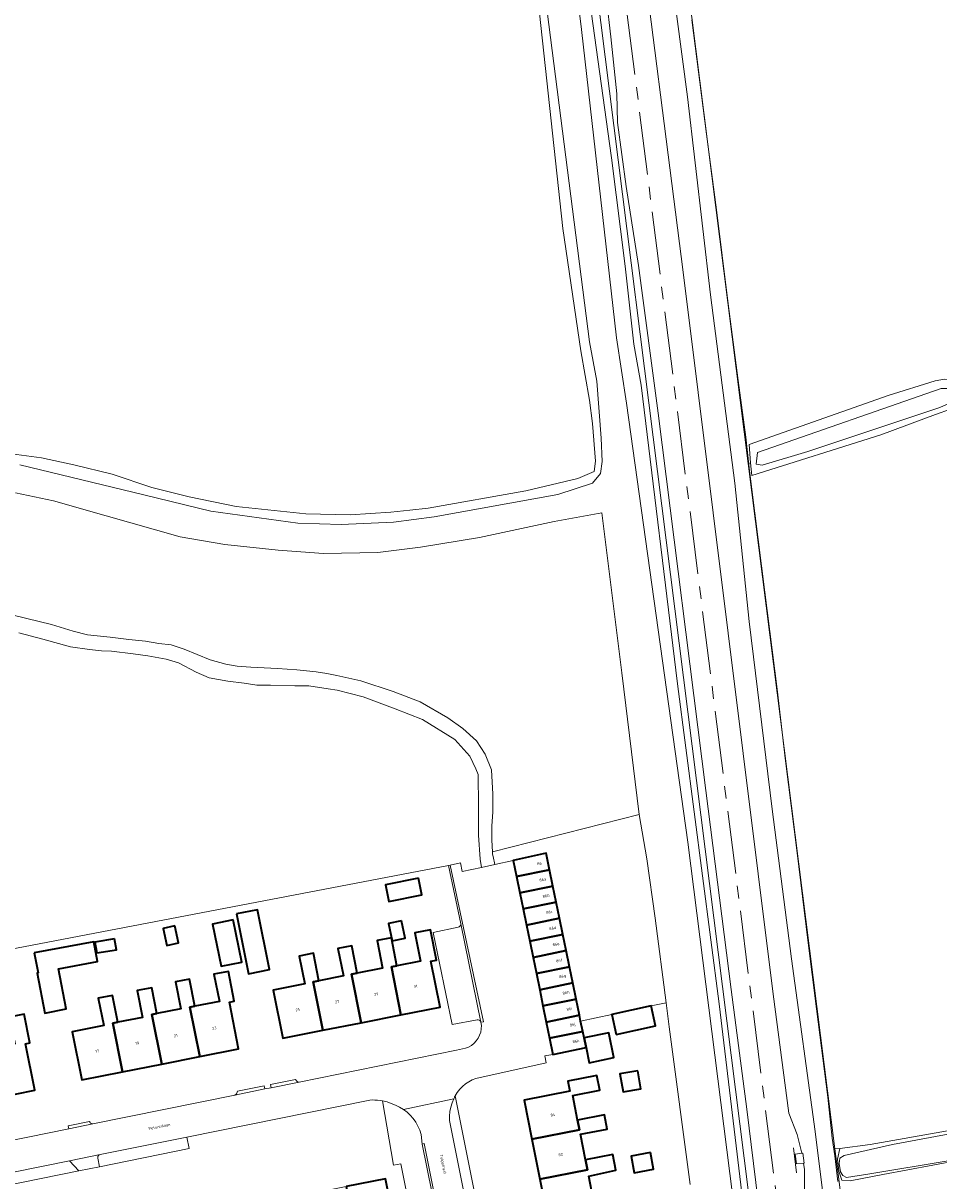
# Model space of a CAD drawing. Header units: metres. Extents: x 229229 to 231729, y 593167 to 595667.
# Tile 124 of 256: x 230257 to 230402, y 595183 to 595367. Entities that reach past the tile are written whole.
import ezdxf
from ezdxf.enums import TextEntityAlignment as Align

# ---------------------------------------------------------------- set-up
doc = ezdxf.new("R2010")
doc.units = ezdxf.units.M
doc.linetypes.add('AM-AS', pattern=[16, 10, -2, 2, -2])
for name, color, linetype, lineweight in [('B-WE-AM-AS_SPOOR-G', 10, 'AM-AS', 18), ('B-WE-GR-GRAS-GV', 60, 'Continuous', 13), ('B-WE-GR-GROENVOORZIENING-GV', 80, 'Continuous', 18), ('B-WE-IE-TERREINAFSCHEIDING_KUNSTMATIG_HEKWERK-G', 20, 'IE-TERREINAFSCHEIDING-KUNSTMATIG', 18), ('B-WE-OG-BEBOUWING-GV', 7, 'Continuous', 35), ('B-WE-OG-BEBOUWING-T18', 10, 'Continuous', 18), ('B-WE-OG-BEBOUWING_SCHUUR-GV', 7, 'Continuous', 35), ('B-WE-OG-TERREIN_ERF-GV', 7, 'Continuous', 18), ('B-WE-OG-TOPOGRAFIE-T18', 10, 'Continuous', 18), ('B-WE-OG-WATER-GV', 130, 'Continuous', 18), ('B-WE-OG-WATER_GREPPEL-GV', 160, 'Continuous', 18), ('B-WE-OG-WATER_SLOOT-GV', 120, 'Continuous', 18), ('B-WE-VH-VERHARDING_GESLOTEN-GV', 252, 'Continuous', 18), ('B-WE-VH-VERHARDING_HALFVERHARDING-GV', 252, 'Continuous', 18), ('B-WE-VH-VERHARDING_OPEN-GV', 252, 'Continuous', 18)]:
    doc.layers.add(name, color=color, linetype=linetype, lineweight=lineweight)
doc.styles.add('NLCS-ISO-M250-T18', font='NLCS-ISO.ttf', dxfattribs={"height": 0.45})
doc.linetypes.add('IE-TERREINAFSCHEIDING-KUNSTMATIG', pattern='A,4,[82,NLCS.SHX,S=0.75,R=90,X=0,Y=0],4,-2', length=10)

msp = doc.modelspace()

# ---------------------------------------------------------------- linework, layer by layer
at = {"layer": 'B-WE-AM-AS_SPOOR-G'}
msp.add_lwpolyline([(230420.875, 594829.939), (230411.343, 594905.317), (230393.191, 595049.819), (230380.114, 595152.843), (230344.046, 595438.588), (230318.338, 595641.443), (230315.047, 595666.818)], dxfattribs=at)
at = {"layer": 'B-WE-GR-GRAS-GV'}
for points in [[(230318.95, 595666.818), (230328.43, 595593.515), (230338.47, 595512.356), (230350.009, 595422.294), (230353.957, 595388.805), (230361.749, 595327.778), (230376.038, 595213.021), (230378.564, 595194.105), (230379.882, 595190.699), (230380.611, 595187.73)], [(230403.045, 595033.456), (230399.151, 595065.271), (230397.312, 595077.032), (230393.529, 595105.507), (230389.795, 595134.517), (230382.717, 595191.222), (230378.99, 595218.632), (230375.916, 595242.431), (230372.236, 595272.262), (230369.952, 595294.234), (230366.074, 595324.197), (230362.435, 595355.687), (230358.017, 595388.838), (230356.745, 595399.015), (230355.496, 595409.014), (230352.537, 595432.697), (230345.116, 595489.899), (230339.144, 595538.274), (230333.567, 595579.902), (230322.618, 595666.818)], [(230436.582, 595424.962), (230386.659, 595500.033), (230374.523, 595517.825), (230343.932, 595561.715), (230338.118, 595571.644), (230337.815, 595573.729), (230337.752, 595574.448), (230337.221, 595574.809), (230337.283, 595574.331), (230348.273, 595485.931), (230358.026, 595408.783), (230359.271, 595398.933), (230372.105, 595297.409), (230372.476, 595297.511), (230372.243, 595300.383), (230394.33, 595308.208), (230401.802, 595310.544), (230403.314, 595310.795)], [(230334.879, 595476.714), (230412.84, 594859.061)], [(230374.385, 595174.477), (230371.881, 595194.737), (230369.398, 595213.745), (230365.339, 595245.39), (230357.777, 595305.361), (230354.664, 595328.853), (230352.681, 595341.438), (230351.286, 595351.588), (230351.195, 595356.149), (230350.251, 595365.188), (230348.162, 595383.07)], [(230254.975, 595298.935), (230259.722, 595298.272), (230264.887, 595297.178), (230270.979, 595295.676), (230277.262, 595293.562), (230283.184, 595292.102), (230290.684, 595290.551), (230301.745, 595289.363), (230308.819, 595289.215), (230315.263, 595289.621), (230318.313, 595289.942), (230321.208, 595290.269), (230336.729, 595293.062), (230344.999, 595295.008), (230347.607, 595296.13), (230347.801, 595297.754), (230347.306, 595303.725), (230346.853, 595307.452), (230345.494, 595315.299), (230342.634, 595334.742), (230338.443, 595373.426)], [(230404.25, 595306.006), (230401.881, 595305.186), (230393.198, 595301.935), (230372.639, 595295.494), (230372.476, 595297.511), (230372.105, 595297.409), (230385.878, 595188.457), (230386.648, 595188.491), (230391.49, 595189.152), (230403.759, 595191.299)], [(230380.611, 595187.73), (230380.794, 595187.752), (230380.983, 595186.182), (230380.879, 595186.17), (230381.019, 595185.156), (230381.083, 595176.426), (230382.819, 595161.224), (230389.533, 595107.482), (230392.515, 595086.186), (230405.828, 594979.15)]]:
    msp.add_lwpolyline(points, dxfattribs=at)
at = {"layer": 'B-WE-GR-GROENVOORZIENING-GV'}
for points in [[(230253.254, 595273.754), (230261.302, 595271.801), (230264.761, 595270.716), (230267.033, 595270.174), (230270.662, 595269.801), (230273.624, 595269.412), (230276.248, 595269.156), (230278.381, 595268.772), (230280.354, 595268.582), (230282.393, 595267.857), (230284.466, 595266.996), (230286.544, 595266.152), (230289.04, 595265.494), (230290.842, 595265.172), (230293.03, 595264.984), (230297.241, 595264.798), (230300.324, 595264.61), (230303.394, 595264.287), (230305.077, 595264.005), (230306.666, 595263.695), (230310.484, 595262.847), (230315.645, 595261.121), (230319.928, 595259.513), (230324.32, 595256.963), (230326.708, 595255.28), (230328.903, 595253.304), (230330.266, 595251.194), (230331.277, 595248.687), (230331.506, 595244.841), (230331.462, 595241.963), (230331.308, 595239.777), (230331.35, 595237.488), (230331.415, 595235.68), (230354.738, 595241.577), (230351.999, 595264.098), (230348.821, 595289.533), (230341.221, 595288.185), (230329.351, 595285.632), (230319.972, 595284.064), (230313.214, 595283.214), (230304.535, 595283.09), (230297.359, 595283.622), (230288.89, 595284.481), (230281.759, 595285.728), (230270.017, 595289.04), (230261.635, 595291.424), (230255.6, 595292.738)], [(230226.333, 595214.716), (230324.43, 595233.506), (230324.725, 595233.559), (230326.328, 595233.888), (230326.629, 595232.511), (230329.704, 595233.183), (230329.485, 595234.491), (230329.213, 595238.298), (230329.191, 595242.376), (230329.187, 595244.562), (230329.126, 595246.376), (230329.126, 595247.968), (230328.799, 595248.862), (230327.838, 595250.846), (230325.416, 595253.485), (230320.31, 595256.666), (230315.956, 595258.366), (230310.866, 595260.319), (230306.742, 595261.348), (230305.285, 595261.565), (230302.236, 595262.054), (230300.001, 595262.054), (230296.107, 595262.136), (230293.979, 595262.122), (230291.951, 595262.456), (230289.325, 595262.775), (230286.36, 595263.32), (230284.326, 595264.229), (230281.498, 595265.709), (230279.556, 595266.278), (230276.656, 595266.822), (230274.289, 595267.142), (230270.868, 595267.551), (230269.252, 595267.615), (230267.372, 595267.836), (230264.354, 595268.243), (230259.912, 595269.465), (230256.14, 595270.447)], [(230405.41, 595186.565), (230393.471, 595184.363), (230388.299, 595183.372), (230386.979, 595183.482), (230386.483, 595184.913), (230386.263, 595186.785), (230386.648, 595188.491), (230385.878, 595188.457), (230386.54, 595183.223), (230395.974, 595107.04), (230399.656, 595077.306), (230406.695, 595020.47)]]:
    msp.add_lwpolyline(points, dxfattribs=at)
for points in [[(230344.191, 595214.813), (230344.719, 595212.245), (230345.247, 595209.677), (230345.438, 595208.751), (230350.393, 595209.814), (230356.662, 595211.159), (230359.048, 595211.671), (230357.313, 595225.103), (230355.97, 595234.566), (230354.738, 595241.577), (230331.415, 595235.68), (230331.429, 595235.299), (230331.548, 595234.897), (230331.814, 595233.644), (230334.705, 595234.276), (230339.952, 595235.423), (230340.494, 595232.79), (230341.022, 595230.222), (230341.55, 595227.654), (230342.078, 595225.086), (230342.606, 595222.518), (230343.135, 595219.949), (230343.663, 595217.381)], [(230320.272, 595189.211), (230320.079, 595190.714), (230319.866, 595191.394), (230319.585, 595192.049), (230319.238, 595192.673), (230318.83, 595193.257), (230318.365, 595193.797), (230317.846, 595194.287), (230317.281, 595194.721), (230316.656, 595195.077), (230316.009, 595195.392), (230315.342, 595195.663), (230314.659, 595195.89), (230313.963, 595196.071), (230315.709, 595185.842), (230316.846, 595186.071), (230320.27, 595169.078), (230324.15, 595169.855)]]:
    msp.add_lwpolyline(points, close=True, dxfattribs=at)
at = {"layer": 'B-WE-IE-TERREINAFSCHEIDING_KUNSTMATIG_HEKWERK-G'}
for points in [[(230386.339, 595183.256), (230385.882, 595187.34), (230385.432, 595190.116), (230384.748, 595196.663), (230382.966, 595210.672), (230381.573, 595221.598), (230379.846, 595235.493), (230378.027, 595250.1), (230376.679, 595261.503), (230374.744, 595276.938), (230373.146, 595289.508), (230372.248, 595296.692), (230371.71, 595301.561), (230370.509, 595310.592), (230368.905, 595322.762), (230367.03, 595337.712), (230365.466, 595349.732), (230363.131, 595367.933)], [(230379.76, 595184.64), (230379.296, 595188.618)]]:
    msp.add_lwpolyline(points, dxfattribs=at)
at = {"layer": 'B-WE-OG-BEBOUWING-GV'}
for points in [[(230335.233, 595231.708), (230340.494, 595232.79), (230339.952, 595235.423), (230334.705, 595234.276)], [(230319.686, 595231.475), (230314.42, 595230.433), (230314.945, 595227.777), (230320.211, 595228.819)], [(230335.233, 595231.708), (230335.761, 595229.14), (230341.022, 595230.222), (230340.494, 595232.79)], [(230336.289, 595226.572), (230341.55, 595227.654), (230341.022, 595230.222), (230335.761, 595229.14)], [(230336.818, 595224.004), (230342.078, 595225.086), (230341.55, 595227.654), (230336.289, 595226.572)], [(230290.745, 595225.779), (230292.646, 595216.274), (230295.964, 595216.938), (230294.064, 595226.442)], [(230290.21, 595224.832), (230286.928, 595224.171), (230288.275, 595217.481), (230291.557, 595218.141)], [(230316.939, 595224.669), (230314.908, 595224.236), (230315.49, 595221.502), (230317.522, 595221.935)], [(230342.606, 595222.518), (230342.078, 595225.086), (230336.818, 595224.004), (230337.346, 595221.436)], [(230280.915, 595223.884), (230279.064, 595223.469), (230279.673, 595220.752), (230281.524, 595221.167)], [(230316.866, 595209.739), (230323.084, 595210.966), (230321.641, 595218.274), (230322.527, 595218.449), (230321.575, 595223.272), (230319.082, 595222.78), (230319.97, 595218.283), (230316.242, 595217.547), (230315.359, 595217.373)], [(230337.346, 595221.436), (230337.874, 595218.868), (230343.135, 595219.949), (230342.606, 595222.518)], [(230258.584, 595219.576), (230259.185, 595216.395), (230259.048, 595216.369), (230260.246, 595210.031), (230263.629, 595210.671), (230262.418, 595217.075), (230268.612, 595218.247), (230268.023, 595221.36)], [(230271.344, 595221.807), (230268.212, 595221.283), (230268.498, 595219.573), (230271.63, 595220.097)], [(230303.809, 595215.16), (230302.926, 595214.986), (230304.446, 595207.287), (230310.557, 595208.493), (230309.037, 595216.192), (230309.92, 595216.367), (230309.058, 595220.73), (230306.853, 595220.295), (230307.715, 595215.932)], [(230316.242, 595217.547), (230315.361, 595222.006), (230313.073, 595221.554), (230313.94, 595217.161), (230309.92, 595216.367), (230309.037, 595216.192), (230310.557, 595208.493), (230316.866, 595209.739), (230315.359, 595217.373)], [(230304.446, 595207.287), (230302.926, 595214.986), (230303.809, 595215.16), (230302.947, 595219.523), (230300.707, 595219.081), (230301.581, 595214.652), (230296.564, 595213.661), (230298.071, 595206.028)], [(230343.663, 595217.381), (230343.135, 595219.949), (230337.874, 595218.868), (230338.402, 595216.299)], [(230284.872, 595203.113), (230291.065, 595204.336), (230289.596, 595211.772), (230290.38, 595211.926), (230289.447, 595216.651), (230287.146, 595216.197), (230287.999, 595211.876), (230284.109, 595211.108), (230283.324, 595210.953)], [(230338.402, 595216.299), (230338.93, 595213.731), (230344.191, 595214.813), (230343.663, 595217.381)], [(230278.064, 595209.941), (230277.279, 595209.786), (230278.833, 595201.92), (230284.872, 595203.113), (230283.324, 595210.953), (230284.109, 595211.108), (230283.256, 595215.423), (230281.024, 595214.982), (230281.871, 595210.693)], [(230344.719, 595212.245), (230344.191, 595214.813), (230338.93, 595213.731), (230339.458, 595211.163)], [(230278.833, 595201.92), (230277.279, 595209.786), (230278.064, 595209.941), (230277.251, 595214.06), (230274.941, 595213.604), (230275.784, 595209.338), (230271.872, 595208.565), (230271.087, 595208.41), (230272.612, 595200.691)], [(230272.612, 595200.691), (230271.087, 595208.41), (230271.872, 595208.565), (230271.029, 595212.831), (230268.757, 595212.382), (230269.613, 595208.05), (230264.608, 595207.061), (230266.119, 595199.409)], [(230339.987, 595208.595), (230345.247, 595209.677), (230344.719, 595212.245), (230339.458, 595211.163)], [(230351.074, 595206.642), (230357.343, 595207.988), (230356.662, 595211.159), (230350.393, 595209.814)], [(230252.335, 595196.475), (230258.657, 595197.756), (230257.164, 595205.125), (230257.887, 595205.271), (230256.955, 595209.869), (230254.609, 595209.393), (230255.476, 595205.117), (230251.56, 595204.324), (230250.776, 595204.165)], [(230340.515, 595206.027), (230345.776, 595207.109), (230345.438, 595208.751), (230345.247, 595209.677), (230339.987, 595208.595)], [(230345.776, 595207.109), (230340.515, 595206.027), (230341.043, 595203.459), (230346.304, 595204.541), (230345.99, 595206.067)], [(230346.304, 595204.541), (230346.8, 595202.13), (230350.737, 595202.94), (230349.927, 595206.877), (230345.99, 595206.067)], [(230337.71, 595189.958), (230345.266, 595191.439), (230344.958, 595193.009), (230344.187, 595196.941), (230348.493, 595197.785), (230348.039, 595200.097), (230343.401, 595199.188), (230343.708, 595197.621), (230336.485, 595196.205)], [(230354.52, 595200.858), (230351.698, 595200.361), (230352.205, 595197.483), (230355.027, 595197.98)], [(230344.958, 595193.009), (230345.266, 595191.439), (230337.71, 595189.958), (230338.952, 595183.623), (230346.52, 595185.107), (230346.212, 595186.677), (230345.414, 595190.75), (230349.663, 595191.583), (230349.22, 595193.845)], [(230346.212, 595186.677), (230346.52, 595185.107), (230338.952, 595183.623), (230340.162, 595177.446), (230347.75, 595178.933), (230347.442, 595180.503), (230346.725, 595184.112), (230351.043, 595185.061), (230350.56, 595187.529)], [(230308.159, 595182.433), (230309.661, 595174.856), (230310.426, 595175.008), (230314.564, 595175.828), (230315.472, 595171.249), (230317.587, 595171.669), (230316.644, 595176.419), (230315.88, 595176.247), (230314.408, 595183.672)]]:
    msp.add_lwpolyline(points, close=True, dxfattribs=at)
at = {"layer": 'B-WE-OG-BEBOUWING_SCHUUR-GV'}
msp.add_lwpolyline([(230356.529, 595187.871), (230353.453, 595187.281), (230353.964, 595184.617), (230357.04, 595185.206)], close=True, dxfattribs=at)
at = {"layer": 'B-WE-OG-TERREIN_ERF-GV'}
for points in [[(230227.748, 595184.265), (230264.082, 595191.635), (230263.983, 595192.125), (230267.332, 595192.804), (230267.448, 595192.608), (230267.515, 595192.529), (230267.598, 595192.467), (230267.693, 595192.425), (230267.794, 595192.405), (230267.898, 595192.409), (230290.451, 595196.984), (230290.533, 595197.014), (230290.607, 595197.059), (230290.672, 595197.118), (230290.724, 595197.188), (230290.762, 595197.266), (230290.9, 595197.585), (230295.151, 595198.447), (230295.25, 595197.957), (230296.23, 595198.156), (230296.131, 595198.646), (230300.099, 595199.451), (230300.258, 595199.252), (230300.325, 595199.177), (230300.407, 595199.118), (230300.499, 595199.078), (230300.598, 595199.059), (230300.699, 595199.063), (230325.704, 595204.135), (230327.147, 595204.421), (230327.631, 595204.621), (230328.082, 595204.888), (230328.491, 595205.216), (230328.849, 595205.599), (230329.148, 595206.028), (230329.384, 595206.496), (230329.551, 595206.993), (230329.646, 595207.508), (230329.666, 595208.032), (230329.576, 595208.578), (230329.518, 595208.717), (230329.422, 595208.833), (230329.295, 595208.915), (230329.15, 595208.955), (230328.999, 595208.95), (230324.992, 595208.199), (230322.022, 595222.836), (230325.994, 595223.686), (230326.136, 595223.732), (230326.257, 595223.821), (230326.344, 595223.942), (230326.389, 595224.084), (230326.388, 595224.234), (230324.43, 595233.506), (230226.333, 595214.716)], [(230362.857, 595182.775), (230359.543, 595207.839), (230359.048, 595211.671), (230356.662, 595211.159), (230357.343, 595207.988), (230351.074, 595206.642), (230350.393, 595209.814), (230345.438, 595208.751), (230345.776, 595207.109), (230345.99, 595206.067), (230349.927, 595206.877), (230350.737, 595202.94), (230346.8, 595202.13), (230346.304, 595204.541), (230341.043, 595203.459), (230339.766, 595203.247), (230339.989, 595202.114), (230328.793, 595199.608), (230328.209, 595199.386), (230327.653, 595199.101), (230327.132, 595198.757), (230326.652, 595198.358), (230326.218, 595197.908), (230325.837, 595197.414), (230325.512, 595196.88), (230332.459, 595162.231)], [(230320.27, 595169.078), (230316.846, 595186.071), (230315.709, 595185.842), (230313.963, 595196.071), (230313.554, 595196.132), (230313.143, 595196.175), (230312.73, 595196.202), (230312.316, 595196.212), (230311.903, 595196.204), (230282.813, 595190.321), (230283.186, 595188.481), (230268.961, 595185.604), (230265.638, 595184.932), (230229.408, 595177.605)]]:
    msp.add_lwpolyline(points, dxfattribs=at)
for points in [[(230314.42, 595230.433), (230319.686, 595231.475), (230320.211, 595228.819), (230314.945, 595227.777)], [(230290.745, 595225.779), (230294.064, 595226.442), (230295.964, 595216.938), (230292.646, 595216.274)], [(230286.928, 595224.171), (230290.21, 595224.832), (230291.557, 595218.141), (230288.275, 595217.481)], [(230314.908, 595224.236), (230316.939, 595224.669), (230317.522, 595221.935), (230315.49, 595221.502)], [(230279.064, 595223.469), (230280.915, 595223.884), (230281.524, 595221.167), (230279.673, 595220.752)], [(230300.707, 595219.081), (230302.947, 595219.523), (230303.809, 595215.16), (230307.715, 595215.932), (230306.853, 595220.295), (230309.058, 595220.73), (230309.92, 595216.367), (230313.94, 595217.161), (230313.073, 595221.554), (230315.361, 595222.006), (230316.242, 595217.547), (230319.97, 595218.283), (230319.082, 595222.78), (230321.575, 595223.272), (230322.527, 595218.449), (230321.641, 595218.274), (230323.084, 595210.966), (230316.866, 595209.739), (230310.557, 595208.493), (230304.446, 595207.287), (230298.071, 595206.028), (230296.564, 595213.661), (230301.581, 595214.652)], [(230260.246, 595210.031), (230259.048, 595216.369), (230259.185, 595216.395), (230258.584, 595219.576), (230268.023, 595221.36), (230268.612, 595218.247), (230262.418, 595217.075), (230263.629, 595210.671)], [(230268.498, 595219.573), (230268.212, 595221.283), (230271.344, 595221.807), (230271.63, 595220.097)], [(230264.608, 595207.061), (230269.613, 595208.05), (230268.757, 595212.382), (230271.029, 595212.831), (230271.872, 595208.565), (230275.784, 595209.338), (230274.941, 595213.604), (230277.251, 595214.06), (230278.064, 595209.941), (230281.871, 595210.693), (230281.024, 595214.982), (230283.256, 595215.423), (230284.109, 595211.108), (230287.999, 595211.876), (230287.146, 595216.197), (230289.447, 595216.651), (230290.38, 595211.926), (230289.596, 595211.772), (230291.065, 595204.336), (230284.872, 595203.113), (230278.833, 595201.92), (230272.612, 595200.691), (230266.119, 595199.409)], [(230257.887, 595205.271), (230257.164, 595205.125), (230258.657, 595197.756), (230252.335, 595196.475), (230246.094, 595195.21), (230239.918, 595193.958), (230233.503, 595192.658), (230231.93, 595200.418), (230236.779, 595201.401), (230235.926, 595205.606), (230238.277, 595206.083), (230239.143, 595201.807), (230243.029, 595202.594), (230242.156, 595206.903), (230244.446, 595207.367), (230245.305, 595203.129), (230249.434, 595203.966), (230248.575, 595208.204), (230250.687, 595208.632), (230251.56, 595204.324), (230255.476, 595205.117), (230254.609, 595209.393), (230256.955, 595209.869)], [(230347.807, 595178.111), (230348.903, 595172.518), (230341.416, 595171.05), (230340.162, 595177.446), (230338.952, 595183.623), (230337.71, 595189.958), (230336.485, 595196.205), (230343.708, 595197.621), (230343.401, 595199.188), (230348.039, 595200.097), (230348.493, 595197.785), (230344.187, 595196.941), (230344.958, 595193.009), (230349.22, 595193.845), (230349.663, 595191.583), (230345.414, 595190.75), (230346.212, 595186.677), (230350.56, 595187.529), (230351.043, 595185.061), (230346.725, 595184.112), (230347.442, 595180.503), (230351.78, 595181.353), (230352.245, 595178.981)], [(230351.698, 595200.361), (230354.52, 595200.858), (230355.027, 595197.98), (230352.205, 595197.483)], [(230289.257, 595178.686), (230295.857, 595179.994), (230302.007, 595181.214), (230308.159, 595182.433), (230314.408, 595183.672), (230315.88, 595176.247), (230316.644, 595176.419), (230317.587, 595171.669), (230315.472, 595171.249), (230314.564, 595175.828), (230310.426, 595175.008), (230311.32, 595170.501), (230309.111, 595170.063), (230308.216, 595174.579), (230304.273, 595173.797), (230305.176, 595169.241), (230302.82, 595168.774), (230301.917, 595173.332), (230298.122, 595172.579), (230299.027, 595168.016), (230296.759, 595167.566), (230295.851, 595172.146), (230290.754, 595171.135)]]:
    msp.add_lwpolyline(points, close=True, dxfattribs=at)
at = {"layer": 'B-WE-OG-WATER-GV'}
for points in [[(230330.173, 595447.02), (230346.865, 595316.72), (230348.02, 595310.491), (230348.726, 595301.435), (230348.855, 595297.711), (230348.598, 595295.784), (230347.314, 595294.243), (230341.794, 595292.445), (230322.151, 595288.912), (230315.672, 595288.078), (230307.391, 595287.692), (230300.458, 595287.885), (230286.657, 595289.811), (230276.009, 595292.38), (230256.302, 595297.196)], [(230371.095, 595169.497), (230362.502, 595237.171), (230352.758, 595306.96), (230351.144, 595317.345), (230345.589, 595366.376), (230336.67, 595437.982)], [(230255.6, 595292.738), (230261.635, 595291.424), (230270.017, 595289.04), (230281.759, 595285.728), (230288.89, 595284.481), (230297.359, 595283.622), (230304.535, 595283.09), (230313.214, 595283.214), (230319.972, 595284.064), (230329.351, 595285.632), (230341.221, 595288.185), (230348.821, 595289.533), (230351.999, 595264.098), (230354.738, 595241.577), (230355.97, 595234.566), (230357.313, 595225.103), (230359.048, 595211.671), (230359.543, 595207.839), (230362.857, 595182.775)]]:
    msp.add_lwpolyline(points, dxfattribs=at)
for points in [[(230373.585, 595299.122), (230373.328, 595297.286), (230374.319, 595297.139), (230381.588, 595299.269), (230402.404, 595306.224), (230405.047, 595307.362), (230405.488, 595308.427), (230405.231, 595309.051), (230404.24, 595309.309), (230402.771, 595309.309)], [(230426.847, 595193.668), (230423.616, 595193.668), (230420.575, 595193.605), (230417.554, 595193.311), (230395.015, 595189.116), (230387.367, 595187.401), (230386.642, 595186.968), (230386.558, 595186.092), (230386.738, 595184.773), (230387.122, 595184.21), (230387.709, 595183.898), (230391.413, 595184.473), (230403.883, 595186.562), (230415.766, 595188.628), (230426.847, 595190.601)]]:
    msp.add_lwpolyline(points, close=True, dxfattribs=at)
at = {"layer": 'B-WE-OG-WATER_GREPPEL-GV'}
msp.add_lwpolyline([(230356.745, 595399.015), (230358.017, 595388.838), (230362.435, 595355.687), (230366.074, 595324.197), (230369.952, 595294.234), (230372.236, 595272.262), (230375.916, 595242.431), (230378.99, 595218.632), (230382.717, 595191.222), (230389.795, 595134.517), (230393.529, 595105.507), (230397.312, 595077.032), (230399.656, 595077.306), (230395.974, 595107.04), (230386.54, 595183.223), (230385.878, 595188.457), (230372.105, 595297.409), (230359.271, 595398.933), (230358.886, 595399.272), (230358.319, 595399.295), (230358.069, 595399.227)], close=True, dxfattribs=at)
at = {"layer": 'B-WE-OG-WATER_SLOOT-GV'}
for points in [[(230307.619, 595666.818), (230319.481, 595572.407), (230325.968, 595522.04), (230336.67, 595437.982), (230345.589, 595366.376), (230351.144, 595317.345), (230352.758, 595306.96), (230362.502, 595237.171), (230371.095, 595169.497), (230374.947, 595138.735), (230382.353, 595075.658)], [(230412.84, 594859.061), (230334.879, 595476.714), (230318.587, 595605.661), (230315.336, 595631.39), (230310.86, 595666.818)], [(230256.302, 595297.196), (230276.009, 595292.38), (230286.657, 595289.811), (230300.458, 595287.885), (230307.391, 595287.692), (230315.672, 595288.078), (230322.151, 595288.912), (230341.794, 595292.445), (230347.314, 595294.243), (230348.598, 595295.784), (230348.855, 595297.711), (230348.726, 595301.435), (230348.02, 595310.491), (230346.865, 595316.72), (230330.173, 595447.02)], [(230344.864, 595385.767), (230347.67, 595365.441), (230350.369, 595345.981), (230352.501, 595328.764), (230353.884, 595316.364), (230355.089, 595309.821), (230360.854, 595262.369), (230367.489, 595211.49), (230370.758, 595184.022), (230376.82, 595133.676), (230382.4, 595087.192), (230383.862, 595075.812), (230389.087, 595035.149), (230397.469, 594964.981), (230398.628, 594953.922), (230401.033, 594934.909), (230406.143, 594892.766)], [(230382.353, 595075.658), (230383.862, 595075.812), (230382.4, 595087.192), (230376.82, 595133.676), (230370.758, 595184.022), (230367.489, 595211.49), (230360.854, 595262.369), (230355.089, 595309.821), (230353.884, 595316.364), (230352.501, 595328.764), (230350.369, 595345.981), (230347.67, 595365.441), (230344.864, 595385.767)], [(230338.443, 595373.426), (230342.634, 595334.742), (230345.494, 595315.299), (230346.853, 595307.452), (230347.306, 595303.725), (230347.801, 595297.754), (230347.607, 595296.13), (230344.999, 595295.008), (230336.729, 595293.062), (230321.208, 595290.269), (230318.313, 595289.942), (230315.263, 595289.621), (230308.819, 595289.215), (230301.745, 595289.363), (230290.684, 595290.551), (230283.184, 595292.102), (230277.262, 595293.562), (230270.979, 595295.676), (230264.887, 595297.178), (230259.722, 595298.272), (230254.975, 595298.935)], [(230403.883, 595186.562), (230391.413, 595184.473), (230387.709, 595183.898), (230387.122, 595184.21), (230386.738, 595184.773), (230386.558, 595186.092), (230386.642, 595186.968), (230387.367, 595187.401), (230395.015, 595189.116), (230417.554, 595193.311)], [(230403.759, 595191.299), (230391.49, 595189.152), (230386.648, 595188.491), (230386.263, 595186.785), (230386.483, 595184.913), (230386.979, 595183.482), (230388.299, 595183.372), (230393.471, 595184.363), (230405.41, 595186.565)]]:
    msp.add_lwpolyline(points, dxfattribs=at)
for points in [[(230401.802, 595310.544), (230394.33, 595308.208), (230372.243, 595300.383), (230372.476, 595297.511), (230372.639, 595295.494), (230393.198, 595301.935), (230401.881, 595305.186), (230404.25, 595306.006), (230405.13, 595306.446), (230406.065, 595307.547), (230406.34, 595308.593), (230406.034, 595309.237), (230405.79, 595309.749), (230405.02, 595310.575), (230403.314, 595310.795)], [(230373.585, 595299.122), (230402.771, 595309.309), (230404.24, 595309.309), (230405.231, 595309.051), (230405.488, 595308.427), (230405.047, 595307.362), (230402.404, 595306.224), (230381.588, 595299.269), (230374.319, 595297.139), (230373.328, 595297.286)]]:
    msp.add_lwpolyline(points, close=True, dxfattribs=at)
at = {"layer": 'B-WE-VH-VERHARDING_GESLOTEN-GV'}
for points in [[(230229.058, 595179.449), (230264.172, 595186.55), (230269.03, 595187.533), (230282.813, 595190.321), (230311.903, 595196.204), (230312.316, 595196.212), (230312.73, 595196.202), (230313.143, 595196.175), (230313.554, 595196.132), (230313.963, 595196.071), (230314.659, 595195.89), (230315.342, 595195.663), (230316.009, 595195.392), (230316.656, 595195.077), (230317.281, 595194.721), (230325.282, 595196.398), (230325.324, 595196.496), (230325.369, 595196.593), (230325.415, 595196.69), (230325.462, 595196.785), (230325.512, 595196.88), (230325.837, 595197.414), (230326.218, 595197.908), (230326.652, 595198.358), (230327.132, 595198.757), (230327.653, 595199.101), (230328.209, 595199.386), (230328.793, 595199.608), (230339.989, 595202.114), (230339.766, 595203.247), (230341.043, 595203.459), (230340.515, 595206.027), (230339.987, 595208.595), (230339.458, 595211.163), (230338.93, 595213.731), (230338.402, 595216.299), (230337.874, 595218.868), (230337.346, 595221.436), (230336.818, 595224.004), (230336.289, 595226.572), (230335.761, 595229.14), (230335.233, 595231.708), (230334.705, 595234.276), (230331.814, 595233.644), (230329.704, 595233.183), (230326.629, 595232.511), (230326.328, 595233.888), (230324.725, 595233.559), (230329.988, 595208.641), (230329.576, 595208.578), (230329.666, 595208.032), (230329.646, 595207.508), (230329.551, 595206.993), (230329.384, 595206.496), (230329.148, 595206.028), (230328.849, 595205.599), (230328.491, 595205.216), (230328.082, 595204.888), (230327.631, 595204.621), (230327.147, 595204.421), (230325.704, 595204.135), (230300.699, 595199.063), (230296.23, 595198.156), (230295.25, 595197.957), (230290.451, 595196.984), (230267.898, 595192.409), (230264.082, 595191.635), (230227.748, 595184.265)], [(230329.276, 595169.71), (230324.618, 595192.942), (230324.606, 595193.653), (230324.667, 595194.362), (230324.801, 595195.061), (230325.007, 595195.742), (230325.282, 595196.398), (230317.281, 595194.721), (230317.846, 595194.287), (230318.365, 595193.797), (230318.83, 595193.257), (230319.238, 595192.673), (230319.585, 595192.049), (230319.866, 595191.394), (230320.079, 595190.714), (230320.272, 595189.211), (230320.566, 595189.27), (230329.168, 595146.334)], [(230229.408, 595177.605), (230265.638, 595184.932), (230264.172, 595186.55), (230229.058, 595179.449)]]:
    msp.add_lwpolyline(points, dxfattribs=at)
for points in [[(230283.186, 595188.481), (230282.813, 595190.321), (230269.03, 595187.533), (230268.894, 595187.474), (230268.782, 595187.375), (230268.706, 595187.247), (230268.674, 595187.102), (230268.688, 595186.954), (230268.961, 595185.604)], [(230325.134, 595164.945), (230325.284, 595164.193), (230325.798, 595161.63), (230328.874, 595146.275), (230329.168, 595146.334), (230320.566, 595189.27), (230320.272, 595189.211), (230324.15, 595169.855), (230324.898, 595166.122)]]:
    msp.add_lwpolyline(points, close=True, dxfattribs=at)
at = {"layer": 'B-WE-VH-VERHARDING_HALFVERHARDING-GV'}
for points in [[(230405.828, 594979.15), (230392.515, 595086.186), (230389.533, 595107.482), (230382.819, 595161.224), (230381.083, 595176.426), (230381.019, 595185.156), (230380.879, 595186.17), (230379.765, 595186.036), (230379.577, 595187.606), (230380.611, 595187.73), (230379.882, 595190.699), (230378.564, 595194.105), (230376.038, 595213.021), (230361.749, 595327.778), (230353.957, 595388.805), (230350.009, 595422.294), (230338.47, 595512.356), (230328.43, 595593.515), (230318.95, 595666.818)], [(230348.162, 595383.07), (230350.251, 595365.188), (230351.195, 595356.149), (230351.286, 595351.588), (230352.681, 595341.438), (230354.664, 595328.853), (230357.777, 595305.361), (230365.339, 595245.39), (230369.398, 595213.745), (230371.881, 595194.737), (230374.385, 595174.477)], [(230256.14, 595270.447), (230259.912, 595269.465), (230264.354, 595268.243), (230267.372, 595267.836), (230269.252, 595267.615), (230270.868, 595267.551), (230274.289, 595267.142), (230276.656, 595266.822), (230279.556, 595266.278), (230281.498, 595265.709), (230284.326, 595264.229), (230286.36, 595263.32), (230289.325, 595262.775), (230291.951, 595262.456), (230293.979, 595262.122), (230296.107, 595262.136), (230300.001, 595262.054), (230302.236, 595262.054), (230305.285, 595261.565), (230306.742, 595261.348), (230310.866, 595260.319), (230315.956, 595258.366), (230320.31, 595256.666), (230325.416, 595253.485), (230327.838, 595250.846), (230328.799, 595248.862), (230329.126, 595247.968), (230329.126, 595246.376), (230329.187, 595244.562), (230329.191, 595242.376), (230329.213, 595238.298), (230329.485, 595234.491), (230329.704, 595233.183), (230331.814, 595233.644), (230331.548, 595234.897), (230331.429, 595235.299), (230331.415, 595235.68), (230331.35, 595237.488), (230331.308, 595239.777), (230331.462, 595241.963), (230331.506, 595244.841), (230331.277, 595248.687), (230330.266, 595251.194), (230328.903, 595253.304), (230326.708, 595255.28), (230324.32, 595256.963), (230319.928, 595259.513), (230315.645, 595261.121), (230310.484, 595262.847), (230306.666, 595263.695), (230305.077, 595264.005), (230303.394, 595264.287), (230300.324, 595264.61), (230297.241, 595264.798), (230293.03, 595264.984), (230290.842, 595265.172), (230289.04, 595265.494), (230286.544, 595266.152), (230284.466, 595266.996), (230282.393, 595267.857), (230280.354, 595268.582), (230278.381, 595268.772), (230276.248, 595269.156), (230273.624, 595269.412), (230270.662, 595269.801), (230267.033, 595270.174), (230264.761, 595270.716), (230261.302, 595271.801), (230253.254, 595273.754)]]:
    msp.add_lwpolyline(points, dxfattribs=at)
at = {"layer": 'B-WE-VH-VERHARDING_OPEN-GV'}
for points in [[(230329.988, 595208.641), (230324.725, 595233.559), (230324.43, 595233.506), (230326.388, 595224.234), (230329.576, 595208.578)], [(230326.388, 595224.234), (230326.389, 595224.084), (230326.344, 595223.942), (230326.257, 595223.821), (230326.136, 595223.732), (230325.994, 595223.686), (230322.022, 595222.836), (230324.992, 595208.199), (230328.999, 595208.95), (230329.15, 595208.955), (230329.295, 595208.915), (230329.422, 595208.833), (230329.518, 595208.717), (230329.576, 595208.578)], [(230295.25, 595197.957), (230295.151, 595198.447), (230290.9, 595197.585), (230290.762, 595197.266), (230290.724, 595197.188), (230290.672, 595197.118), (230290.607, 595197.059), (230290.533, 595197.014), (230290.451, 595196.984)], [(230300.699, 595199.063), (230300.598, 595199.059), (230300.499, 595199.078), (230300.407, 595199.118), (230300.325, 595199.177), (230300.258, 595199.252), (230300.099, 595199.451), (230296.131, 595198.646), (230296.23, 595198.156)], [(230267.898, 595192.409), (230267.794, 595192.405), (230267.693, 595192.425), (230267.598, 595192.467), (230267.515, 595192.529), (230267.448, 595192.608), (230267.332, 595192.804), (230263.983, 595192.125), (230264.082, 595191.635)], [(230268.688, 595186.954), (230268.674, 595187.102), (230268.706, 595187.247), (230268.782, 595187.375), (230268.894, 595187.474), (230269.03, 595187.533), (230264.172, 595186.55), (230265.638, 595184.932), (230268.961, 595185.604)], [(230380.794, 595187.752), (230380.611, 595187.73), (230379.577, 595187.606), (230379.765, 595186.036), (230380.879, 595186.17), (230380.983, 595186.182)]]:
    msp.add_lwpolyline(points, close=True, dxfattribs=at)
msp.add_lwpolyline([(230332.459, 595162.231), (230325.512, 595196.88), (230325.462, 595196.785), (230325.415, 595196.69), (230325.369, 595196.593), (230325.324, 595196.496), (230325.282, 595196.398), (230325.007, 595195.742), (230324.801, 595195.061), (230324.667, 595194.362), (230324.606, 595193.653), (230324.618, 595192.942), (230329.276, 595169.71)], dxfattribs=at)

# ---------------------------------------------------------------- texts
at = {"layer": 'B-WE-OG-BEBOUWING-T18', "style": 'NLCS-ISO-M250-T18'}
for s, rotation, p in [('86', 12.3, (230338.887, 595233.798)), ('86a', 11.6, (230339.415, 595231.23)), ('86b', 11.6, (230339.943, 595228.662)), ('86c', 11.6, (230340.471, 595226.095)), ('86d', 11.6, (230341, 595223.526)), ('86e', 11.6, (230341.528, 595220.958)), ('86f', 11.6, (230342.056, 595218.389)), ('86g', 11.6, (230342.584, 595215.821)), ('29', 11.1, (230312.936, 595213.04)), ('31', 11.1, (230319.201, 595214.277)), ('86h', 11.6, (230343.112, 595213.253)), ('27', 11.1, (230306.727, 595211.814)), ('25', 11.1, (230300.484, 595210.582)), ('86i', 11.6, (230343.64, 595210.686)), ('23', 11.1, (230287.194, 595207.649)), ('86j', 11.6, (230344.169, 595208.117)), ('19', 11.1, (230274.947, 595205.23)), ('21', 11.1, (230281.077, 595206.441)), ('86k', 11.6, (230344.697, 595205.549)), ('17', 11.1, (230268.591, 595203.974)), ('84', 11, (230341.023, 595193.851)), ('82', 11, (230342.262, 595187.531))]:
    msp.add_text(s, height=0.45, rotation=rotation, dxfattribs=at).set_placement(p, align=Align.MIDDLE)
at = {"layer": 'B-WE-OG-TOPOGRAFIE-T18', "style": 'NLCS-ISO-M250-T18'}
for s, rotation, p in [('Petunialaan', 11.4, (230278.469, 595191.998)), ('Tulpstraat', 281.3, (230323.526, 595185.994))]:
    msp.add_text(s, height=0.45, rotation=rotation, dxfattribs=at).set_placement(p, align=Align.MIDDLE)

doc.saveas('drawing.dxf')
